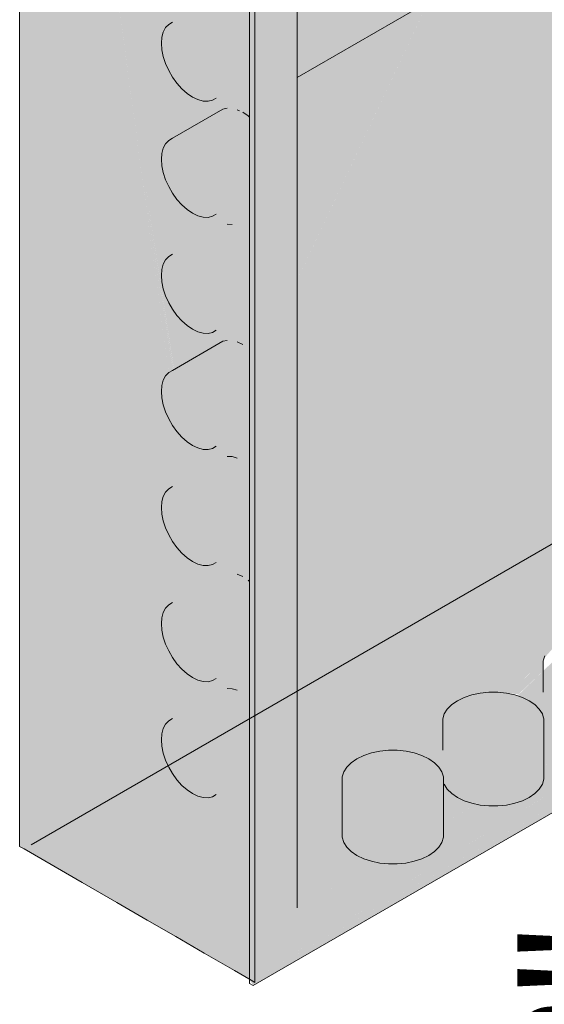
# Model space of a CAD drawing. Header units: millimetres. Extents: x 4480191 to 4481199, y -30324204 to -30323479.
# Tile 112 of 243: x 4480223.088 to 4480223.848, y -30323892.537 to -30323891.112. Entities that reach past the tile are written whole.
import ezdxf

# ---------------------------------------------------------------- set-up
doc = ezdxf.new("R2010")
doc.units = ezdxf.units.MM
doc.linetypes.add('NULL', pattern=[0])
doc.layers.add('EL-Quadro de distribuição ARC', color=9, linetype='Continuous', lineweight=18)
doc.layers.add('EL-Textos conduto ARC', color=7, linetype='Continuous', lineweight=9)
doc.styles.add('ARIAL', font='arial.ttf')

msp = doc.modelspace()

# ---------------------------------------------------------------- hatches: boundary and pattern name
at = {"layer": 'EL-Quadro de distribuição ARC', "linetype": 'Continuous', "true_color": 0x105689}
for points in [[(4480223.0941, -30323892.3124), (4480223.0941, -30323890.0804), (4480224.542, -30323889.2444), (4480224.5358, -30323889.2408), (4480223.0878, -30323890.0768), (4480223.0878, -30323892.3088)], [(4480224.3301, -30323891.5988), (4480224.4701, -30323890.9159), (4480224.4599, -30323890.9336), (4480224.4578, -30323890.9053), (4480224.4532, -30323890.9011), (4480224.4616, -30323890.8761), (4480224.5321, -30323890.5816), (4480224.5421, -30323890.5332), (4480224.5421, -30323889.2564), (4480223.1045, -30323892.3064)], [(4480223.9312, -30323892.2131), (4480223.4285, -30323892.5055), (4480223.4285, -30323890.2735), (4480224.1561, -30323889.852), (4480224.1722, -30323889.8442), (4480224.5421, -30323889.6306), (4480224.8739, -30323889.436), (4480224.8737, -30323889.4299), (4480223.4205, -30323890.2689), (4480223.4217, -30323890.6512), (4480223.4259, -30323890.7928), (4480223.4266, -30323890.7924), (4480223.4217, -30323890.6512), (4480223.4205, -30323890.2689), (4480223.4205, -30323892.5009), (4480223.4259, -30323892.51), (4480223.9205, -30323892.2215)], [(4480224.1957, -30323892.0637), (4480224.0254, -30323892.1627), (4480223.4259, -30323892.51), (4480224.8791, -30323891.671), (4480224.8791, -30323889.433), (4480224.8765, -30323889.4375), (4480224.8765, -30323889.5077), (4480224.8712, -30323889.4406), (4480224.8711, -30323891.6664), (4480223.4232, -30323892.5024), (4480223.4285, -30323892.5055), (4480223.9205, -30323892.2194), (4480223.9205, -30323892.2215), (4480223.4311, -30323892.507), (4480223.9205, -30323892.2235), (4480224.1957, -30323892.0637), (4480224.1957, -30323892.064)], [(4480223.4897, -30323892.3978), (4480223.4897, -30323890.3083), (4480224.8044, -30323889.5493), (4480224.8711, -30323889.4344), (4480224.7421, -30323889.5134), (4480224.7382, -30323889.5111), (4480224.4753, -30323889.6629), (4480224.4339, -30323889.701), (4480224.4301, -30323889.7134), (4480224.4289, -30323889.7042), (4480224.4559, -30323889.6773), (4480224.3997, -30323889.7124), (4480224.3757, -30323889.7204), (4480223.4232, -30323890.2704), (4480223.4239, -30323890.6499), (4480223.4257, -30323890.7929), (4480223.4242, -30323890.7938), (4480223.4249, -30323891.1515), (4480223.426, -30323891.2327), (4480223.4251, -30323891.2333), (4480223.4258, -30323891.5825), (4480223.4253, -30323891.5756), (4480223.4262, -30323891.7556), (4480223.4369, -30323892.0483), (4480223.4357, -30323891.8863), (4480223.4374, -30323892.0321), (4480223.4623, -30323891.2118), (4480223.4447, -30323892.0102), (4480223.451, -30323892.0972), (4480223.4461, -30323892.1091), (4480223.4545, -30323892.1452), (4480223.468, -30323892.164), (4480223.447, -30323892.1149), (4480223.451, -30323892.0972), (4480223.4447, -30323892.0102), (4480223.4623, -30323891.2118), (4480223.4369, -30323892.0483), (4480223.4262, -30323891.7556), (4480223.4256, -30323891.7481), (4480223.4269, -30323892.0836), (4480223.4314, -30323892.0936), (4480223.4241, -30323892.1219), (4480223.4252, -30323892.2033), (4480223.4268, -30323892.2023), (4480223.4277, -30323892.3509), (4480223.4232, -30323892.5024)], [(4480223.0941, -30323891.1871), (4480223.2835, -30323892.1134), (4480223.1978, -30323890.8441), (4480223.0941, -30323890.0804)], [(4480223.4232, -30323892.5024), (4480223.4232, -30323892.3593), (4480223.4237, -30323892.0361), (4480223.4268, -30323892.0541), (4480223.4232, -30323891.7139), (4480223.4232, -30323890.2704), (4480223.0941, -30323890.0804), (4480223.2634, -30323891.3266), (4480223.3741, -30323892.0241), (4480223.2658, -30323891.3253), (4480223.3745, -30323892.0247), (4480223.3784, -30323892.03), (4480223.3842, -30323892.0682), (4480223.3621, -30323892.0532)], [(4480223.3104, -30323891.8695), (4480223.6795, -30323891.0864), (4480223.6653, -30323891.0946), (4480223.7417, -30323890.9065), (4480223.8353, -30323890.5565), (4480223.3956, -30323890.8103), (4480223.3675, -30323890.8805), (4480223.3538, -30323891.0531), (4480223.3712, -30323891.1204), (4480223.5728, -30323891.148), (4480223.4522, -30323891.2176), (4480223.2981, -30323891.7935), (4480223.2952, -30323891.8347), (4480223.306, -30323891.8619), (4480223.305, -30323891.8658), (4480223.5875, -30323891.2453)], [(4480223.4897, -30323891.0738), (4480223.4897, -30323891.196), (4480224.2753, -30323890.7424)], [(4480223.0941, -30323892.3124), (4480223.4232, -30323892.5024), (4480223.3236, -30323891.7697), (4480223.2908, -30323892.1029), (4480223.2966, -30323892.1095), (4480223.2915, -30323892.1323), (4480223.2791, -30323892.1394), (4480223.2911, -30323892.1554), (4480223.2822, -30323892.164), (4480223.2796, -30323892.1408), (4480223.2916, -30323892.1339), (4480223.2966, -30323892.1095), (4480223.2908, -30323892.1029), (4480223.29, -30323892.1114), (4480223.1978, -30323890.8441), (4480223.2835, -30323892.1134), (4480223.0941, -30323891.1871), (4480223.2767, -30323892.1154), (4480223.0941, -30323891.5572), (4480223.2693, -30323892.1175), (4480223.0941, -30323891.7278)], [(4480223.3236, -30323891.7697), (4480223.1978, -30323890.8441), (4480223.29, -30323892.1114)], [(4480223.2938, -30323891.1377), (4480223.2938, -30323891.1557), (4480223.3036, -30323891.1858), (4480223.3227, -30323891.2123), (4480223.3459, -30323891.228), (4480223.3671, -30323891.2288), (4480223.4205, -30323891.1971), (4480223.3771, -30323891.2208), (4480223.4205, -30323891.1939), (4480223.3804, -30323891.2145), (4480223.4205, -30323891.1913), (4480223.4205, -30323891.1057), (4480223.3606, -30323891.1403), (4480223.4205, -30323891.1037), (4480223.3535, -30323891.1323), (4480223.3459, -30323891.1256), (4480223.4187, -30323891.0836), (4480223.3381, -30323891.1203), (4480223.4109, -30323891.0783), (4480223.3303, -30323891.1166), (4480223.403, -30323891.0746), (4480223.3227, -30323891.1145), (4480223.3955, -30323891.0725), (4480223.3156, -30323891.1143), (4480223.3883, -30323891.0723), (4480223.3036, -30323891.119)], [(4480223.3712, -30323891.1204), (4480223.3654, -30323891.1171), (4480223.3459, -30323891.1256), (4480223.3523, -30323891.1313)], [(4480223.0941, -30323891.5572), (4480223.2767, -30323892.1154), (4480223.0941, -30323891.1871)], [(4480223.2938, -30323891.3057), (4480223.2938, -30323891.3237), (4480223.3036, -30323891.3538), (4480223.3227, -30323891.3803), (4480223.3459, -30323891.396), (4480223.3671, -30323891.3968), (4480223.4205, -30323891.3651), (4480223.4205, -30323891.3619), (4480223.3804, -30323891.3825), (4480223.4205, -30323891.3564), (4480223.4205, -30323891.3297), (4480223.3804, -30323891.3469), (4480223.4205, -30323891.3186), (4480223.3771, -30323891.3368), (4480223.4205, -30323891.3069), (4480223.3726, -30323891.3268), (4480223.4205, -30323891.2951), (4480223.4205, -30323891.2737), (4480223.3606, -30323891.3083), (4480223.4205, -30323891.2717), (4480223.3535, -30323891.3003), (4480223.4205, -30323891.2608), (4480223.4205, -30323891.2533), (4480223.4109, -30323891.2463), (4480223.364, -30323891.2686), (4480223.4063, -30323891.2441), (4480223.403, -30323891.2426), (4480223.3227, -30323891.2825), (4480223.3955, -30323891.2405), (4480223.3156, -30323891.2823), (4480223.3883, -30323891.2403), (4480223.3819, -30323891.2417), (4480223.3036, -30323891.287)], [(4480223.4232, -30323891.2344), (4480223.4232, -30323891.5457), (4480223.4246, -30323891.566)], [(4480223.3104, -30323891.8691), (4480223.5875, -30323891.2453), (4480223.3064, -30323891.8627)], [(4480223.5875, -30323891.2453), (4480223.3104, -30323891.8691), (4480223.3105, -30323891.8693)], [(4480223.3545, -30323891.997), (4480223.3739, -30323892.0238), (4480223.2634, -30323891.3266)], [(4480223.2938, -30323891.4737), (4480223.2938, -30323891.4917), (4480223.3036, -30323891.5218), (4480223.3227, -30323891.5483), (4480223.3459, -30323891.564), (4480223.3671, -30323891.5648), (4480223.4205, -30323891.5331), (4480223.3771, -30323891.5568), (4480223.4205, -30323891.5299), (4480223.4205, -30323891.4417), (4480223.3606, -30323891.4763), (4480223.4205, -30323891.4397), (4480223.3535, -30323891.4683), (4480223.4205, -30323891.4288), (4480223.3459, -30323891.4616), (4480223.4187, -30323891.4196), (4480223.3381, -30323891.4563), (4480223.4109, -30323891.4143), (4480223.3303, -30323891.4526), (4480223.403, -30323891.4106), (4480223.3227, -30323891.4505), (4480223.3955, -30323891.4085), (4480223.3883, -30323891.4083), (4480223.3036, -30323891.455)], [(4480224.4753, -30323891.4488), (4480223.846, -30323891.8172), (4480223.846, -30323891.8121), (4480223.5325, -30323891.9987), (4480223.5263, -30323891.9967), (4480223.4854, -30323892.0222), (4480223.491, -30323892.0234), (4480223.4458, -30323892.0515), (4480223.459, -30323892.0528), (4480223.4762, -30323892.0917), (4480223.2676, -30323892.2122), (4480223.4785, -30323892.1419), (4480223.4844, -30323892.2771), (4480223.7652, -30323892.084), (4480223.7468, -30323892.0772), (4480223.7494, -30323892.0709), (4480223.846, -30323892.0207), (4480223.846, -30323892.0194), (4480223.7494, -30323892.0709), (4480223.7468, -30323892.0772), (4480223.7652, -30323892.084), (4480223.4844, -30323892.2771), (4480223.7809, -30323892.0814), (4480223.4894, -30323892.3891), (4480223.7961, -30323892.0875), (4480223.4897, -30323892.3978), (4480223.8087, -30323892.0907), (4480223.7971, -30323892.0877), (4480223.8425, -30323892.0418), (4480223.8672, -30323892.0138), (4480223.8999, -30323892.0029)], [(4480224.4753, -30323891.4488), (4480223.4897, -30323892.3978), (4480224.3584, -30323891.8963), (4480224.57, -30323891.6921), (4480224.4725, -30323891.6688), (4480224.4874, -30323891.6657), (4480224.5433, -30323891.673), (4480224.57, -30323891.6921), (4480224.3584, -30323891.8963), (4480224.8044, -30323891.6388)], [(4480223.0941, -30323891.7278), (4480223.2693, -30323892.1175), (4480223.0941, -30323891.5572)], [(4480223.2938, -30323891.6417), (4480223.2938, -30323891.6597), (4480223.3036, -30323891.6898), (4480223.3227, -30323891.7163), (4480223.3459, -30323891.732), (4480223.3671, -30323891.7328), (4480223.4205, -30323891.7011), (4480223.3771, -30323891.7248), (4480223.4205, -30323891.6979), (4480223.3804, -30323891.7185), (4480223.4205, -30323891.6924), (4480223.4205, -30323891.6657), (4480223.3804, -30323891.6829), (4480223.4205, -30323891.6546), (4480223.3771, -30323891.6728), (4480223.4205, -30323891.6429), (4480223.3726, -30323891.6628), (4480223.4205, -30323891.631), (4480223.4205, -30323891.6097), (4480223.3606, -30323891.6443), (4480223.4205, -30323891.6077), (4480223.3535, -30323891.6363), (4480223.4205, -30323891.5968), (4480223.4205, -30323891.5893), (4480223.3459, -30323891.6296), (4480223.4187, -30323891.5876), (4480223.3381, -30323891.6243), (4480223.4109, -30323891.5823), (4480223.403, -30323891.5786), (4480223.3227, -30323891.6185), (4480223.3955, -30323891.5765), (4480223.3156, -30323891.6183), (4480223.3883, -30323891.5763), (4480223.3819, -30323891.5777), (4480223.3036, -30323891.623)], [(4480224.8711, -30323891.6664), (4480224.8044, -30323891.6388), (4480224.5744, -30323891.7716), (4480224.4979, -30323891.8304), (4480223.4232, -30323892.5024), (4480224.3584, -30323891.9624), (4480224.5343, -30323891.8308), (4480224.5347, -30323891.83), (4480224.3584, -30323891.9624), (4480224.5321, -30323891.8622), (4480224.5434, -30323891.83), (4480224.549, -30323891.8207), (4480224.5321, -30323891.8622)], [(4480223.4264, -30323892.0143), (4480223.4266, -30323892.0156), (4480223.4254, -30323891.7451), (4480223.4232, -30323891.7139)], [(4480223.2938, -30323891.8097), (4480223.2938, -30323891.8277), (4480223.3036, -30323891.8578), (4480223.3227, -30323891.8843), (4480223.3459, -30323891.9), (4480223.3671, -30323891.9008), (4480223.4205, -30323891.8692), (4480223.3771, -30323891.8928), (4480223.4205, -30323891.8659), (4480223.4205, -30323891.7777), (4480223.3606, -30323891.8123), (4480223.4205, -30323891.7757), (4480223.3535, -30323891.8043), (4480223.4205, -30323891.7648), (4480223.3459, -30323891.7976), (4480223.4187, -30323891.7556), (4480223.3381, -30323891.7923), (4480223.4109, -30323891.7503), (4480223.3303, -30323891.7886), (4480223.403, -30323891.7466), (4480223.3883, -30323891.7443), (4480223.3036, -30323891.791)], [(4480223.4369, -30323892.0483), (4480223.4374, -30323892.0321), (4480223.4357, -30323891.8863)], [(4480223.2938, -30323891.9777), (4480223.2938, -30323891.9957), (4480223.3036, -30323892.0258), (4480223.3227, -30323892.0523), (4480223.3459, -30323892.068), (4480223.3671, -30323892.0688), (4480223.4205, -30323892.0371), (4480223.3771, -30323892.0608), (4480223.4205, -30323892.0339), (4480223.3804, -30323892.0545), (4480223.4205, -30323892.0284), (4480223.4205, -30323892.0017), (4480223.3804, -30323892.0189), (4480223.4205, -30323891.9906), (4480223.3771, -30323892.0088), (4480223.4205, -30323891.9789), (4480223.3726, -30323891.9988), (4480223.4205, -30323891.9671), (4480223.4205, -30323891.9457), (4480223.3606, -30323891.9803), (4480223.4205, -30323891.9437), (4480223.4205, -30323891.9328), (4480223.3459, -30323891.9656), (4480223.4205, -30323891.9253), (4480223.4187, -30323891.9236), (4480223.3381, -30323891.9603), (4480223.4109, -30323891.9183), (4480223.403, -30323891.9146), (4480223.3227, -30323891.9545), (4480223.3955, -30323891.9125), (4480223.3156, -30323891.9543), (4480223.3883, -30323891.9123), (4480223.3036, -30323891.959)], [(4480224.1894, -30323891.9939), (4480223.4897, -30323892.3978), (4480223.4232, -30323892.5024), (4480224.1919, -30323892.0217)], [(4480223.846, -30323892.0384), (4480223.7978, -30323892.087), (4480223.8101, -30323892.0886), (4480223.846, -30323892.0547)], [(4480223.2991, -30323892.1318), (4480223.2931, -30323892.1543), (4480223.2991, -30323892.1838), (4480223.3227, -30323892.2203), (4480223.3459, -30323892.236), (4480223.3671, -30323892.2368), (4480223.4205, -30323892.2051), (4480223.3771, -30323892.2288), (4480223.4205, -30323892.2019), (4480223.4205, -30323892.1263), (4480223.3658, -30323892.1555), (4480223.4205, -30323892.1232), (4480223.3606, -30323892.1483), (4480223.4205, -30323892.1117), (4480223.3535, -30323892.1403), (4480223.4205, -30323892.1008), (4480223.3459, -30323892.1336), (4480223.4187, -30323892.0916), (4480223.3381, -30323892.1283), (4480223.4109, -30323892.0863), (4480223.3303, -30323892.1246), (4480223.403, -30323892.0826), (4480223.3883, -30323892.0803), (4480223.3036, -30323892.127)], [(4480223.7809, -30323892.0814), (4480223.4844, -30323892.2771), (4480223.4894, -30323892.3891)], [(4480223.7969, -30323892.0867), (4480223.4894, -30323892.3891), (4480223.4897, -30323892.3978)], [(4480223.7547, -30323892.0868), (4480223.7218, -30323892.0978), (4480223.7027, -30323892.1168), (4480223.7027, -30323892.2188), (4480223.7071, -30323892.2257), (4480223.7316, -30323892.2426), (4480223.7673, -30323892.2501), (4480223.8048, -30323892.2462), (4480223.8339, -30323892.2321), (4480223.8469, -30323892.2115), (4480223.8469, -30323892.1315), (4480223.7673, -30323892.0855)], [(4480223.8447, -30323892.1168), (4480223.7801, -30323892.0855), (4480223.7673, -30323892.0855), (4480223.846, -30323892.131)], [(4480223.8048, -30323892.0893), (4480223.7801, -30323892.0855), (4480223.8447, -30323892.1168), (4480223.8339, -30323892.1035)], [(4480223.2332, -30323892.2237), (4480223.2676, -30323892.2122), (4480223.3216, -30323892.1242), (4480223.1607, -30323892.2078)], [(4480223.3606, -30323892.1483), (4480223.4205, -30323892.1215), (4480223.4205, -30323892.1137)], [(4480223.5972, -30323892.1733), (4480223.568, -30323892.1875), (4480223.555, -30323892.2081), (4480223.555, -30323892.2955), (4480223.5616, -30323892.3097), (4480223.5861, -30323892.3265), (4480223.6218, -30323892.3341), (4480223.6593, -30323892.3302), (4480223.6884, -30323892.3161), (4480223.7014, -30323892.2955), (4480223.7014, -30323892.2155), (4480223.6218, -30323892.1695)], [(4480223.6992, -30323892.2008), (4480223.6346, -30323892.1695), (4480223.6218, -30323892.1695), (4480223.7005, -30323892.215)], [(4480223.6593, -30323892.1733), (4480223.6346, -30323892.1695), (4480223.6992, -30323892.2008), (4480223.6884, -30323892.1875)]]:
    msp.add_hatch(color=146, dxfattribs=at).paths.add_polyline_path(points)

# ---------------------------------------------------------------- linework, layer by layer
at = {"layer": 'EL-Quadro de distribuição ARC'}
for p, q in [((4480223.0878, -30323890.0768), (4480223.0878, -30323892.3088)), ((4480223.4897, -30323891.196), (4480224.2753, -30323890.7424)), ((4480223.4897, -30323891.1889), (4480223.4897, -30323891.0519)), ((4480223.4205, -30323891.0919), (4480223.4205, -30323891.1489)), ((4480223.4285, -30323891.1535), (4480223.4285, -30323891.0873)), ((4480223.2991, -30323891.1238), (4480223.2958, -30323891.1301)), ((4480223.3036, -30323891.119), (4480223.2991, -30323891.1238)), ((4480223.3092, -30323891.1158), (4480223.3036, -30323891.119)), ((4480223.2938, -30323891.1377), (4480223.2931, -30323891.1463)), ((4480223.2958, -30323891.1301), (4480223.2938, -30323891.1377)), ((4480223.2931, -30323891.1463), (4480223.2938, -30323891.1557)), ((4480223.2938, -30323891.1557), (4480223.2958, -30323891.1657)), ((4480223.4205, -30323891.1489), (4480223.4205, -30323891.2359)), ((4480223.4285, -30323891.2313), (4480223.4285, -30323891.1535)), ((4480223.2958, -30323891.1657), (4480223.2991, -30323891.1758)), ((4480223.2991, -30323891.1758), (4480223.3036, -30323891.1858)), ((4480223.3036, -30323891.1858), (4480223.3092, -30323891.1954)), ((4480223.3092, -30323891.1954), (4480223.3156, -30323891.2043)), ((4480223.4897, -30323891.196), (4480223.4897, -30323891.1889)), ((4480223.4897, -30323891.7377), (4480223.4897, -30323891.196)), ((4480223.3156, -30323891.2043), (4480223.3227, -30323891.2123)), ((4480223.3227, -30323891.2123), (4480223.3303, -30323891.219)), ((4480223.3303, -30323891.219), (4480223.3381, -30323891.2243)), ((4480223.3381, -30323891.2243), (4480223.3459, -30323891.228)), ((4480223.3459, -30323891.228), (4480223.3535, -30323891.2301)), ((4480223.3671, -30323891.2288), (4480223.3726, -30323891.2256)), ((4480223.3819, -30323891.2417), (4480223.3092, -30323891.2838)), ((4480223.3535, -30323891.2301), (4480223.3606, -30323891.2303)), ((4480223.3606, -30323891.2303), (4480223.3671, -30323891.2288)), ((4480223.3883, -30323891.2403), (4480223.3819, -30323891.2417)), ((4480223.4205, -30323891.2359), (4480223.4205, -30323891.5098)), ((4480223.4285, -30323891.6198), (4480223.4285, -30323891.2313)), ((4480223.4063, -30323891.2441), (4480223.403, -30323891.2426)), ((4480223.4187, -30323891.2516), (4480223.4109, -30323891.2463)), ((4480223.4205, -30323891.2533), (4480223.4187, -30323891.2516)), ((4480223.3092, -30323891.2838), (4480223.3036, -30323891.287)), ((4480223.2958, -30323891.2981), (4480223.2938, -30323891.3057)), ((4480223.2991, -30323891.2918), (4480223.2958, -30323891.2981)), ((4480223.3036, -30323891.287), (4480223.2991, -30323891.2918)), ((4480223.2938, -30323891.3057), (4480223.2931, -30323891.3143)), ((4480223.2931, -30323891.3143), (4480223.2938, -30323891.3237)), ((4480223.2938, -30323891.3237), (4480223.2958, -30323891.3336)), ((4480223.2958, -30323891.3336), (4480223.2991, -30323891.3438)), ((4480223.2991, -30323891.3438), (4480223.3036, -30323891.3538)), ((4480223.3036, -30323891.3538), (4480223.3092, -30323891.3634)), ((4480223.3092, -30323891.3634), (4480223.3156, -30323891.3723)), ((4480223.3156, -30323891.3723), (4480223.3227, -30323891.3803)), ((4480223.3227, -30323891.3803), (4480223.3303, -30323891.387)), ((4480223.3303, -30323891.387), (4480223.3381, -30323891.3923)), ((4480223.3381, -30323891.3923), (4480223.3459, -30323891.396)), ((4480223.3459, -30323891.396), (4480223.3535, -30323891.3981)), ((4480223.3535, -30323891.3981), (4480223.3606, -30323891.3983)), ((4480223.3606, -30323891.3983), (4480223.3671, -30323891.3968)), ((4480223.3671, -30323891.3968), (4480223.3726, -30323891.3936)), ((4480223.3955, -30323891.4085), (4480223.3883, -30323891.4083)), ((4480223.3036, -30323891.455), (4480223.2991, -30323891.4598)), ((4480223.3092, -30323891.4517), (4480223.3036, -30323891.455)), ((4480223.2958, -30323891.4661), (4480223.2938, -30323891.4737)), ((4480223.2991, -30323891.4598), (4480223.2958, -30323891.4661)), ((4480223.2938, -30323891.4737), (4480223.2931, -30323891.4823)), ((4480223.2931, -30323891.4823), (4480223.2938, -30323891.4917)), ((4480223.2938, -30323891.4917), (4480223.2958, -30323891.5017)), ((4480223.2958, -30323891.5017), (4480223.2991, -30323891.5118)), ((4480223.2991, -30323891.5118), (4480223.3036, -30323891.5218)), ((4480223.4205, -30323891.5098), (4480223.4205, -30323891.6781)), ((4480223.3036, -30323891.5218), (4480223.3092, -30323891.5314)), ((4480223.3092, -30323891.5314), (4480223.3156, -30323891.5403)), ((4480223.3156, -30323891.5403), (4480223.3227, -30323891.5483)), ((4480223.3227, -30323891.5483), (4480223.3303, -30323891.555)), ((4480223.3303, -30323891.555), (4480223.3381, -30323891.5603)), ((4480223.3381, -30323891.5603), (4480223.3459, -30323891.564)), ((4480223.3459, -30323891.564), (4480223.3535, -30323891.5661)), ((4480223.3535, -30323891.5661), (4480223.3606, -30323891.5663)), ((4480223.3606, -30323891.5663), (4480223.3671, -30323891.5648)), ((4480223.3671, -30323891.5648), (4480223.3726, -30323891.5616)), ((4480223.3819, -30323891.5777), (4480223.3092, -30323891.6198)), ((4480223.3883, -30323891.5763), (4480223.3819, -30323891.5777)), ((4480223.4109, -30323891.5823), (4480223.403, -30323891.5786)), ((4480223.3036, -30323891.623), (4480223.2991, -30323891.6278)), ((4480223.3092, -30323891.6198), (4480223.3036, -30323891.623)), ((4480223.4285, -30323891.788), (4480223.4285, -30323891.6198)), ((4480223.2958, -30323891.6341), (4480223.2938, -30323891.6417)), ((4480223.2991, -30323891.6278), (4480223.2958, -30323891.6341)), ((4480223.2938, -30323891.6417), (4480223.2931, -30323891.6503)), ((4480223.2931, -30323891.6503), (4480223.2938, -30323891.6597)), ((4480223.2938, -30323891.6597), (4480223.2958, -30323891.6696)), ((4480223.2958, -30323891.6696), (4480223.2991, -30323891.6798)), ((4480223.2991, -30323891.6798), (4480223.3036, -30323891.6898)), ((4480223.4205, -30323891.6781), (4480223.4205, -30323891.818)), ((4480223.3036, -30323891.6898), (4480223.3092, -30323891.6994)), ((4480223.3092, -30323891.6994), (4480223.3156, -30323891.7083)), ((4480223.3156, -30323891.7083), (4480223.3227, -30323891.7163)), ((4480223.3227, -30323891.7163), (4480223.3303, -30323891.723)), ((4480223.3303, -30323891.723), (4480223.3381, -30323891.7283)), ((4480223.3381, -30323891.7283), (4480223.3459, -30323891.732)), ((4480223.3459, -30323891.732), (4480223.3535, -30323891.7341)), ((4480223.3535, -30323891.7341), (4480223.3606, -30323891.7343)), ((4480223.3606, -30323891.7343), (4480223.3671, -30323891.7328)), ((4480223.3671, -30323891.7328), (4480223.3726, -30323891.7296)), ((4480223.4897, -30323892.0178), (4480223.4897, -30323891.7377)), ((4480223.3955, -30323891.7445), (4480223.3883, -30323891.7443)), ((4480223.403, -30323891.7466), (4480223.3955, -30323891.7445)), ((4480223.2991, -30323891.7958), (4480223.2958, -30323891.8021)), ((4480223.3036, -30323891.791), (4480223.2991, -30323891.7958)), ((4480223.3092, -30323891.7877), (4480223.3036, -30323891.791)), ((4480223.4285, -30323891.8569), (4480223.4285, -30323891.788)), ((4480223.2938, -30323891.8097), (4480223.2931, -30323891.8183)), ((4480223.2958, -30323891.8021), (4480223.2938, -30323891.8097)), ((4480223.2931, -30323891.8183), (4480223.2938, -30323891.8277)), ((4480223.4205, -30323891.818), (4480223.4205, -30323891.8773)), ((4480223.1045, -30323892.3064), (4480223.9201, -30323891.8355)), ((4480223.2938, -30323891.8277), (4480223.2958, -30323891.8377)), ((4480223.2958, -30323891.8377), (4480223.2991, -30323891.8478)), ((4480223.2991, -30323891.8478), (4480223.3036, -30323891.8578)), ((4480223.3036, -30323891.8578), (4480223.3092, -30323891.8674)), ((4480223.3092, -30323891.8674), (4480223.3156, -30323891.8763)), ((4480223.4285, -30323891.9017), (4480223.4285, -30323891.8569)), ((4480223.3156, -30323891.8763), (4480223.3227, -30323891.8843)), ((4480223.4205, -30323891.8773), (4480223.4205, -30323891.9015)), ((4480223.3227, -30323891.8843), (4480223.3303, -30323891.891)), ((4480223.3303, -30323891.891), (4480223.3381, -30323891.8963)), ((4480223.3381, -30323891.8963), (4480223.3459, -30323891.9)), ((4480223.3671, -30323891.9008), (4480223.3726, -30323891.8976)), ((4480223.3459, -30323891.9), (4480223.3535, -30323891.9021)), ((4480223.3535, -30323891.9021), (4480223.3606, -30323891.9023)), ((4480223.3606, -30323891.9023), (4480223.3671, -30323891.9008)), ((4480223.4205, -30323891.9015), (4480223.4205, -30323891.9205)), ((4480223.4285, -30323891.9193), (4480223.4285, -30323891.9017)), ((4480223.4109, -30323891.9183), (4480223.403, -30323891.9146)), ((4480223.4205, -30323891.9253), (4480223.4187, -30323891.9236)), ((4480223.4205, -30323891.9205), (4480223.4205, -30323891.924)), ((4480223.4205, -30323891.924), (4480223.4205, -30323891.9253)), ((4480223.4205, -30323891.9253), (4480223.4205, -30323891.986)), ((4480223.4285, -30323891.9316), (4480223.4285, -30323891.9193)), ((4480223.4285, -30323891.9329), (4480223.4285, -30323891.9316)), ((4480223.4285, -30323892.0249), (4480223.4285, -30323891.9329)), ((4480223.2991, -30323891.9638), (4480223.2958, -30323891.9701)), ((4480223.3036, -30323891.959), (4480223.2991, -30323891.9638)), ((4480223.3092, -30323891.9558), (4480223.3036, -30323891.959)), ((4480223.2938, -30323891.9777), (4480223.2931, -30323891.9863)), ((4480223.2958, -30323891.9701), (4480223.2938, -30323891.9777)), ((4480223.2931, -30323891.9863), (4480223.2938, -30323891.9957)), ((4480223.2938, -30323891.9957), (4480223.2958, -30323892.0057)), ((4480223.4205, -30323891.986), (4480223.4205, -30323892.038)), ((4480223.2958, -30323892.0057), (4480223.2991, -30323892.0158)), ((4480223.2991, -30323892.0158), (4480223.3036, -30323892.0258)), ((4480223.3036, -30323892.0258), (4480223.3092, -30323892.0354)), ((4480223.4285, -30323892.0333), (4480223.4285, -30323892.0249)), ((4480223.4897, -30323892.0445), (4480223.4897, -30323892.0178)), ((4480223.3092, -30323892.0354), (4480223.3156, -30323892.0443)), ((4480223.4205, -30323892.038), (4480223.4205, -30323892.0453)), ((4480223.4285, -30323892.0417), (4480223.4285, -30323892.0333)), ((4480223.8482, -30323892.0328), (4480223.846, -30323892.0401)), ((4480223.846, -30323892.0401), (4480223.846, -30323892.0475)), ((4480223.3156, -30323892.0443), (4480223.3227, -30323892.0523)), ((4480223.3227, -30323892.0523), (4480223.3303, -30323892.059)), ((4480223.4205, -30323892.0453), (4480223.4205, -30323892.0503)), ((4480223.4205, -30323892.0503), (4480223.4205, -30323892.0577)), ((4480223.4285, -30323892.0531), (4480223.4285, -30323892.0417)), ((4480223.4285, -30323892.0593), (4480223.4285, -30323892.0531)), ((4480223.4897, -30323892.084), (4480223.4897, -30323892.0445)), ((4480223.846, -30323892.0475), (4480223.846, -30323892.0855)), ((4480223.3303, -30323892.059), (4480223.3381, -30323892.0643)), ((4480223.3381, -30323892.0643), (4480223.3459, -30323892.068)), ((4480223.3459, -30323892.068), (4480223.3535, -30323892.0701)), ((4480223.3606, -30323892.0703), (4480223.3671, -30323892.0688)), ((4480223.3671, -30323892.0688), (4480223.3726, -30323892.0656)), ((4480223.4205, -30323892.0577), (4480223.4205, -30323892.0696)), ((4480223.4285, -30323892.0697), (4480223.4285, -30323892.0593)), ((4480223.3535, -30323892.0701), (4480223.3606, -30323892.0703)), ((4480223.3955, -30323892.0805), (4480223.3883, -30323892.0803)), ((4480223.403, -30323892.0826), (4480223.3955, -30323892.0805)), ((4480223.4205, -30323892.0696), (4480223.4205, -30323892.0745)), ((4480223.4205, -30323892.0745), (4480223.4205, -30323892.0818)), ((4480223.4205, -30323892.0818), (4480223.4205, -30323892.0885)), ((4480223.4285, -30323892.0873), (4480223.4285, -30323892.0697)), ((4480223.4205, -30323892.0885), (4480223.4205, -30323892.092)), ((4480223.4205, -30323892.092), (4480223.4205, -30323892.0933)), ((4480223.4205, -30323892.0933), (4480223.4205, -30323892.1239)), ((4480223.4285, -30323892.0957), (4480223.4285, -30323892.0873)), ((4480223.4285, -30323892.0996), (4480223.4285, -30323892.0957)), ((4480223.4897, -30323892.111), (4480223.4897, -30323892.084)), ((4480223.7316, -30323892.093), (4480223.7218, -30323892.0978)), ((4480223.7427, -30323892.0893), (4480223.7316, -30323892.093)), ((4480223.7547, -30323892.0868), (4480223.7427, -30323892.0893)), ((4480223.7673, -30323892.0855), (4480223.7547, -30323892.0868)), ((4480223.7801, -30323892.0855), (4480223.7673, -30323892.0855)), ((4480223.7927, -30323892.0868), (4480223.7801, -30323892.0855)), ((4480223.8048, -30323892.0893), (4480223.7927, -30323892.0868)), ((4480223.8159, -30323892.093), (4480223.8048, -30323892.0893)), ((4480223.8257, -30323892.0978), (4480223.8159, -30323892.093)), ((4480223.4285, -30323892.1009), (4480223.4285, -30323892.0996)), ((4480223.4285, -30323892.1041), (4480223.4285, -30323892.1009)), ((4480223.4285, -30323892.1193), (4480223.4285, -30323892.1041)), ((4480223.4897, -30323892.144), (4480223.4897, -30323892.111)), ((4480223.7071, -30323892.1099), (4480223.7027, -30323892.1168)), ((4480223.7135, -30323892.1035), (4480223.7071, -30323892.1099)), ((4480223.7218, -30323892.0978), (4480223.7135, -30323892.1035)), ((4480223.8339, -30323892.1035), (4480223.8257, -30323892.0978)), ((4480223.8403, -30323892.1099), (4480223.8339, -30323892.1035)), ((4480223.8447, -30323892.1168), (4480223.8403, -30323892.1099)), ((4480223.3092, -30323892.1238), (4480223.3036, -30323892.127)), ((4480223.4205, -30323892.1239), (4480223.4205, -30323892.1338)), ((4480223.4285, -30323892.2013), (4480223.4285, -30323892.1193)), ((4480223.7027, -30323892.1168), (4480223.7005, -30323892.1241)), ((4480223.7005, -30323892.1241), (4480223.7005, -30323892.1315)), ((4480223.846, -30323892.1211), (4480223.8447, -30323892.1168)), ((4480223.8469, -30323892.1241), (4480223.846, -30323892.1211)), ((4480223.8469, -30323892.1305), (4480223.8469, -30323892.1241)), ((4480223.2958, -30323892.1381), (4480223.2938, -30323892.1457)), ((4480223.2991, -30323892.1318), (4480223.2958, -30323892.1381)), ((4480223.3036, -30323892.127), (4480223.2991, -30323892.1318)), ((4480223.4205, -30323892.1338), (4480223.4205, -30323892.206)), ((4480223.7005, -30323892.1315), (4480223.7005, -30323892.1696)), ((4480223.8469, -30323892.1315), (4480223.8469, -30323892.1305)), ((4480223.8469, -30323892.2115), (4480223.8469, -30323892.1315)), ((4480223.2938, -30323892.1457), (4480223.2931, -30323892.1543)), ((4480223.2931, -30323892.1543), (4480223.2938, -30323892.1637)), ((4480223.4897, -30323892.166), (4480223.4897, -30323892.144)), ((4480223.2938, -30323892.1637), (4480223.2958, -30323892.1736)), ((4480223.4897, -30323892.1844), (4480223.4897, -30323892.166)), ((4480223.2958, -30323892.1736), (4480223.2991, -30323892.1838)), ((4480223.5763, -30323892.1818), (4480223.568, -30323892.1875)), ((4480223.5861, -30323892.177), (4480223.5763, -30323892.1818)), ((4480223.5972, -30323892.1733), (4480223.5861, -30323892.177)), ((4480223.6092, -30323892.1708), (4480223.5972, -30323892.1733)), ((4480223.6218, -30323892.1695), (4480223.6092, -30323892.1708)), ((4480223.6346, -30323892.1695), (4480223.6218, -30323892.1695)), ((4480223.6473, -30323892.1708), (4480223.6346, -30323892.1695)), ((4480223.6593, -30323892.1733), (4480223.6473, -30323892.1708)), ((4480223.6704, -30323892.177), (4480223.6593, -30323892.1733)), ((4480223.6802, -30323892.1818), (4480223.6704, -30323892.177)), ((4480223.6884, -30323892.1875), (4480223.6802, -30323892.1818)), ((4480223.2991, -30323892.1838), (4480223.3028, -30323892.1919)), ((4480223.3028, -30323892.1919), (4480223.3036, -30323892.1938)), ((4480223.3036, -30323892.1938), (4480223.3092, -30323892.2034)), ((4480223.4897, -30323892.2017), (4480223.4897, -30323892.1844)), ((4480223.5616, -30323892.1939), (4480223.5572, -30323892.2008)), ((4480223.568, -30323892.1875), (4480223.5616, -30323892.1939)), ((4480223.6948, -30323892.1939), (4480223.6884, -30323892.1875)), ((4480223.6992, -30323892.2008), (4480223.6948, -30323892.1939)), ((4480223.3092, -30323892.2034), (4480223.3156, -30323892.2123)), ((4480223.4205, -30323892.206), (4480223.4205, -30323892.2182)), ((4480223.4285, -30323892.2097), (4480223.4285, -30323892.2013)), ((4480223.4285, -30323892.2273), (4480223.4285, -30323892.2097)), ((4480223.4897, -30323892.2236), (4480223.4897, -30323892.2017)), ((4480223.5572, -30323892.2008), (4480223.555, -30323892.2081)), ((4480223.555, -30323892.2081), (4480223.555, -30323892.2155)), ((4480223.7005, -30323892.2051), (4480223.6992, -30323892.2008)), ((4480223.7014, -30323892.2081), (4480223.7005, -30323892.2051)), ((4480223.7014, -30323892.2145), (4480223.7014, -30323892.2081)), ((4480223.3156, -30323892.2123), (4480223.3227, -30323892.2203)), ((4480223.3227, -30323892.2203), (4480223.3303, -30323892.227)), ((4480223.4205, -30323892.2182), (4480223.4205, -30323892.2425)), ((4480223.4897, -30323892.2567), (4480223.4897, -30323892.2236)), ((4480223.555, -30323892.2155), (4480223.555, -30323892.2955)), ((4480223.7014, -30323892.2155), (4480223.7014, -30323892.2145)), ((4480223.7014, -30323892.2955), (4480223.7014, -30323892.2155)), ((4480223.7027, -30323892.2188), (4480223.7071, -30323892.2257)), ((4480223.7071, -30323892.2257), (4480223.7135, -30323892.2321)), ((4480223.8403, -30323892.2257), (4480223.8447, -30323892.2188)), ((4480223.8447, -30323892.2188), (4480223.8469, -30323892.2115)), ((4480223.3303, -30323892.227), (4480223.3381, -30323892.2323)), ((4480223.3381, -30323892.2323), (4480223.3459, -30323892.236)), ((4480223.3459, -30323892.236), (4480223.3535, -30323892.2381)), ((4480223.3535, -30323892.2381), (4480223.3606, -30323892.2383)), ((4480223.3606, -30323892.2383), (4480223.3671, -30323892.2368)), ((4480223.3671, -30323892.2368), (4480223.3726, -30323892.2336)), ((4480223.4259, -30323892.51), (4480223.9086, -30323892.2313)), ((4480223.4285, -30323892.2721), (4480223.4285, -30323892.2273)), ((4480223.7135, -30323892.2321), (4480223.7218, -30323892.2378)), ((4480223.7218, -30323892.2378), (4480223.7316, -30323892.2426)), ((4480223.8159, -30323892.2425), (4480223.8257, -30323892.2378)), ((4480223.8257, -30323892.2378), (4480223.8339, -30323892.2321)), ((4480223.8339, -30323892.2321), (4480223.8403, -30323892.2257)), ((4480223.4205, -30323892.2425), (4480223.4205, -30323892.3018)), ((4480223.7316, -30323892.2426), (4480223.7427, -30323892.2462)), ((4480223.7427, -30323892.2462), (4480223.7547, -30323892.2488)), ((4480223.7547, -30323892.2488), (4480223.7673, -30323892.2501)), ((4480223.7673, -30323892.2501), (4480223.7801, -30323892.2501)), ((4480223.7801, -30323892.2501), (4480223.7927, -30323892.2488)), ((4480223.7927, -30323892.2488), (4480223.8048, -30323892.2462)), ((4480223.8048, -30323892.2462), (4480223.8159, -30323892.2425)), ((4480223.4897, -30323892.3232), (4480223.4897, -30323892.2567)), ((4480223.4285, -30323892.341), (4480223.4285, -30323892.2721)), ((4480223.555, -30323892.2955), (4480223.5573, -30323892.3028)), ((4480223.6992, -30323892.3028), (4480223.7014, -30323892.2955)), ((4480223.0878, -30323892.3088), (4480223.0941, -30323892.3124)), ((4480223.4205, -30323892.3018), (4480223.4205, -30323892.3578)), ((4480223.5573, -30323892.3028), (4480223.5616, -30323892.3097)), ((4480223.5616, -30323892.3097), (4480223.568, -30323892.3161)), ((4480223.6884, -30323892.3161), (4480223.6948, -30323892.3097)), ((4480223.6948, -30323892.3097), (4480223.6992, -30323892.3028)), ((4480223.0941, -30323892.3124), (4480223.1785, -30323892.3611)), ((4480223.4897, -30323892.3978), (4480223.4897, -30323892.3232)), ((4480223.568, -30323892.3161), (4480223.5763, -30323892.3218)), ((4480223.5763, -30323892.3218), (4480223.5861, -30323892.3265)), ((4480223.6704, -30323892.3265), (4480223.6802, -30323892.3218)), ((4480223.6802, -30323892.3218), (4480223.6884, -30323892.3161)), ((4480223.5861, -30323892.3265), (4480223.5972, -30323892.3302)), ((4480223.5972, -30323892.3302), (4480223.6092, -30323892.3328)), ((4480223.6092, -30323892.3328), (4480223.6218, -30323892.3341)), ((4480223.6218, -30323892.3341), (4480223.6346, -30323892.3341)), ((4480223.6346, -30323892.3341), (4480223.6472, -30323892.3328)), ((4480223.6472, -30323892.3328), (4480223.6593, -30323892.3302)), ((4480223.6593, -30323892.3302), (4480223.6704, -30323892.3265)), ((4480223.4285, -30323892.3625), (4480223.4285, -30323892.341)), ((4480223.1785, -30323892.3611), (4480223.2284, -30323892.3899)), ((4480223.4205, -30323892.3578), (4480223.4205, -30323892.4417)), ((4480223.4285, -30323892.5055), (4480223.4285, -30323892.3625)), ((4480223.2284, -30323892.3899), (4480223.2724, -30323892.4153)), ((4480223.2724, -30323892.4153), (4480223.3138, -30323892.4393)), ((4480223.3138, -30323892.4393), (4480223.355, -30323892.463)), ((4480223.4205, -30323892.4417), (4480223.4205, -30323892.5009)), ((4480223.355, -30323892.463), (4480223.3987, -30323892.4883)), ((4480223.3987, -30323892.4883), (4480223.4232, -30323892.5024)), ((4480223.4205, -30323892.5009), (4480223.4205, -30323892.5069)), ((4480223.4205, -30323892.5069), (4480223.4259, -30323892.51)), ((4480223.4232, -30323892.5024), (4480223.4285, -30323892.5055))]:
    msp.add_line(p, q, dxfattribs=at)

# ---------------------------------------------------------------- texts
at = {"layer": 'EL-Textos conduto ARC', "linetype": 'NULL', "insert": (4480224.0141, -30323892.7841), "char_height": 0.2, "width": 1.440854, "attachment_point": 8, "rotation": 90.0002, "line_spacing_factor": 0.6, "style": 'ARIAL'}
msp.add_mtext('2xø2"', dxfattribs=at)

doc.saveas('drawing.dxf')
